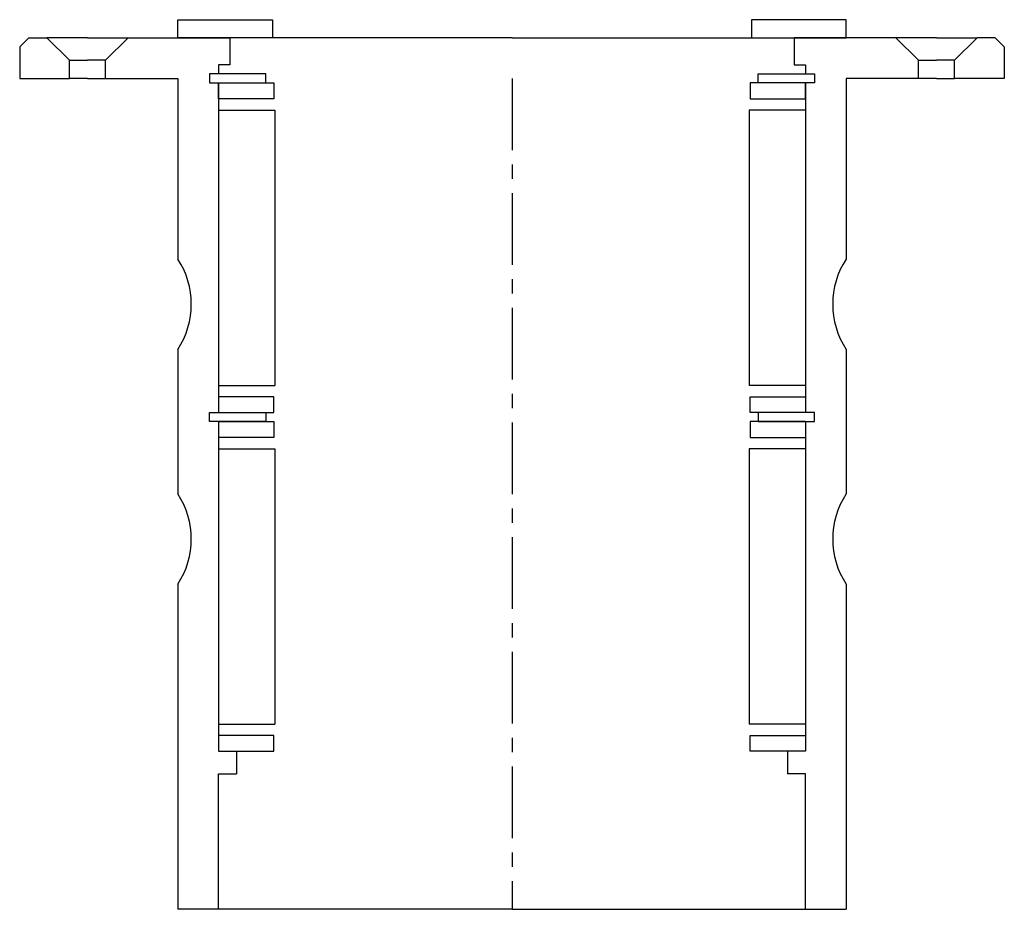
# Model space of a CAD drawing. Header units: millimetres. Extents: x -109 to 109, y -184 to 13.
import ezdxf

# ---------------------------------------------------------------- set-up
doc = ezdxf.new("R2010")
doc.units = ezdxf.units.MM
doc.header["$LTSCALE"] = 0.5
doc.header["$MEASUREMENT"] = 0
doc.linetypes.add('CENTER', pattern=[50.8, 31.75, -6.35, 6.35, -6.35])
doc.layers.get('0').update_dxf_attribs({"linetype": 'CONTINUOUS'})
doc.layers.add('Center', color=1, linetype='CENTER')

msp = doc.modelspace()

# ---------------------------------------------------------------- linework, layer by layer
for p, q in [((-74, 13), (-53, 13)), ((-74, 9), (-74, 13)), ((-53, 13), (-53, 9)), ((74, 13), (53, 13)), ((53, 13), (53, 9)), ((74, 9), (74, 13)), ((-109, 7), (-107, 9)), ((-107, 9), (-103, 9)), ((-103, 9), (-98, 4)), ((-94, 9), (-103, 9)), ((-94, 9), (-85, 9)), ((-85, 9), (-90, 4)), ((-85, 9), (-62.5, 9)), ((-53, 9), (-74, 9)), ((0, 9), (-62.5, 9)), ((-62.5, 9), (-62.5, 3)), ((0, 9), (62.5, 9)), ((53, 9), (74, 9)), ((85, 9), (62.5, 9)), ((62.5, 9), (62.5, 3)), ((85, 9), (90, 4)), ((94, 9), (85, 9)), ((94, 9), (103, 9)), ((103, 9), (98, 4)), ((107, 9), (103, 9)), ((109, 7), (107, 9)), ((-109, 7), (-109, 0)), ((109, 7), (109, 0)), ((-98, 0), (-98, 4)), ((-98, 4), (-94, 4)), ((-90, 4), (-94, 4)), ((-90, 0), (-90, 4)), ((-65, 3), (-65, 1)), ((-62.5, 3), (-65, 3)), ((62.5, 3), (65, 3)), ((65, 3), (65, 1)), ((90, 0), (90, 4)), ((90, 4), (94, 4)), ((98, 4), (94, 4)), ((98, 0), (98, 4)), ((-109, 0), (-98, 0)), ((-94, 0), (-98, 0)), ((-94, 0), (-90, 0)), ((-90, 0), (-74, 0)), ((-74, 0), (-74, -40)), ((-54.5, 1), (-67, 1)), ((-67, 1), (-67, -1)), ((-67, 1), (-67, -1)), ((-65, 1), (-67, 1)), ((-54.5, -1), (-54.5, 1)), ((54.5, 1), (67, 1)), ((54.5, -1), (54.5, 1)), ((65, 1), (67, 1)), ((67, 1), (67, -1)), ((67, 1), (67, -1)), ((74, 0), (74, -40)), ((90, 0), (74, 0)), ((94, 0), (90, 0)), ((94, 0), (98, 0)), ((109, 0), (98, 0)), ((-67, -1), (-54.5, -1)), ((-67, -1), (-65, -1)), ((-65, -1), (-65, -74)), ((-65, -1), (-52.75, -1)), ((-65, -4.5), (-65, -1)), ((-52.75, -1), (-52.75, -4.5)), ((65, -1), (52.75, -1)), ((52.75, -1), (52.75, -4.5)), ((67, -1), (54.5, -1)), ((65, -1), (65, -74)), ((65, -4.5), (65, -1)), ((67, -1), (65, -1)), ((-52.75, -4.5), (-65, -4.5)), ((52.75, -4.5), (65, -4.5)), ((-65, -7), (-65, -66)), ((-65, -7), (-52.5, -7)), ((-52.5, -7), (-52.5, -68)), ((52.5, -7), (52.5, -68)), ((65, -7), (52.5, -7)), ((65, -7), (65, -66)), ((-74, -60), (-74, -92)), ((74, -60), (74, -92)), ((-65, -68), (-52.5, -68)), ((65, -68), (52.5, -68)), ((-52.75, -70.5), (-65, -70.5)), ((-52.75, -74), (-52.75, -70.5)), ((52.75, -70.5), (65, -70.5)), ((52.75, -74), (52.75, -70.5)), ((-67, -74), (-54.5, -74)), ((-67, -76), (-67, -74)), ((-65, -74), (-52.75, -74)), ((-54.5, -74), (-54.5, -76)), ((65, -74), (52.75, -74)), ((67, -74), (54.5, -74)), ((54.5, -74), (54.5, -76)), ((67, -76), (67, -74)), ((-54.5, -76), (-67, -76)), ((-65, -76), (-65, -149)), ((-65, -76), (-52.75, -76)), ((-52.75, -76), (-52.75, -79.5)), ((52.75, -76), (52.75, -79.5)), ((65, -76), (52.75, -76)), ((54.5, -76), (67, -76)), ((65, -76), (65, -149)), ((-52.75, -79.5), (-65, -79.5)), ((52.75, -79.5), (65, -79.5)), ((-65, -82), (-52.5, -82)), ((-52.5, -82), (-52.5, -143)), ((52.5, -82), (52.5, -143)), ((65, -82), (52.5, -82)), ((-74, -112), (-74, -184)), ((74, -112), (74, -184)), ((-65, -143), (-52.5, -143)), ((65, -143), (52.5, -143)), ((-52.75, -145.5), (-65, -145.5)), ((-52.75, -149), (-52.75, -145.5)), ((52.75, -149), (52.75, -145.5)), ((52.75, -145.5), (65, -145.5)), ((-65, -149), (-52.75, -149)), ((-65, -149), (-61, -149)), ((-61, -149), (-61, -154)), ((65, -149), (52.75, -149)), ((65, -149), (61, -149)), ((61, -149), (61, -154)), ((-65, -184), (-65, -154)), ((-65, -154), (-61, -154)), ((65, -154), (61, -154)), ((65, -184), (65, -154)), ((-65, -184), (-74, -184)), ((0, -184), (-65, -184)), ((0, -184), (65, -184)), ((65, -184), (74, -184))]:
    msp.add_line(p, q)
for centre, start, end in [((-89.17, -50), 326.6015, 33.3985), ((89.17, -50), 146.6015, 213.3985), ((-89.17, -102), 326.6015, 33.3985), ((89.17, -102), 146.6015, 213.3985)]:
    msp.add_arc(centre, 18.17, start, end)
at = {"layer": 'Center'}
msp.add_line((0, 0), (0, -184), dxfattribs=at)

doc.saveas('drawing.dxf')
